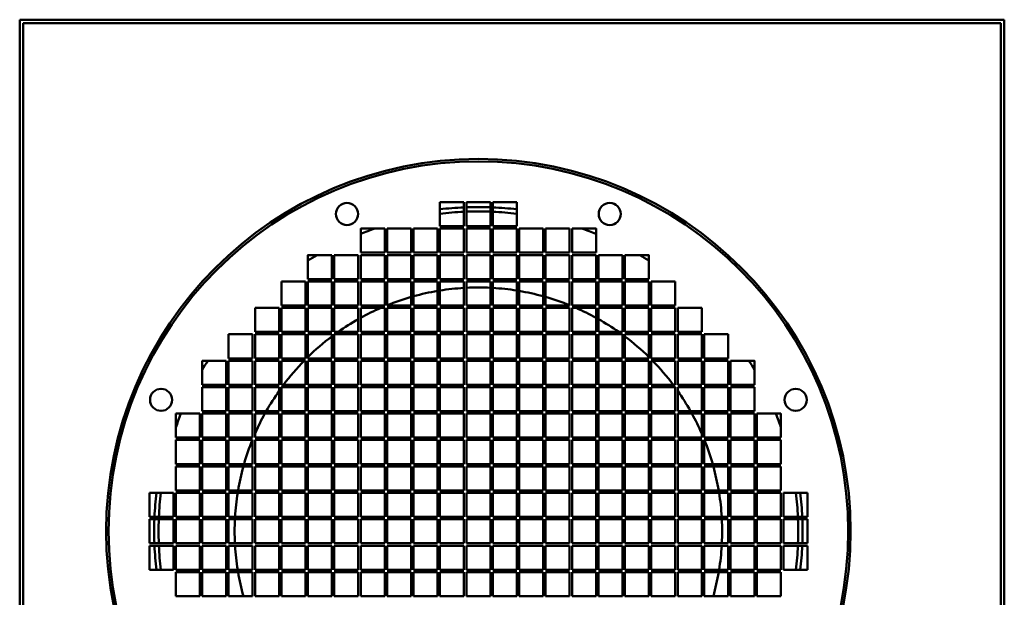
# Model space of a CAD drawing. Header units: millimetres. Extents: x 215 to 626, y 58 to 536.
# Tile 2 of 2: x 216 to 626, y 296 to 536. Entities that reach past the tile are written whole.
import ezdxf

# ---------------------------------------------------------------- set-up
doc = ezdxf.new("R2010")
doc.units = ezdxf.units.MM
doc.header["$LTSCALE"] = 2
doc.layers.add('Widoczne (ISO)', color=7, linetype='Continuous', lineweight=50)

msp = doc.modelspace()

# ---------------------------------------------------------------- linework, layer by layer
at = {"layer": 'Widoczne (ISO)'}
for p, q in [((215.5, 536), (625.5, 536)), ((215.5, 58), (215.5, 536)), ((217, 59.5), (217, 534.5)), ((217, 534.5), (624, 534.5)), ((624, 534.5), (624, 59.5)), ((625.5, 536), (625.5, 58)), ((390.5, 460), (400.5, 460)), ((390.5, 450), (390.5, 460)), ((400.5, 460), (400.5, 450)), ((401.5, 460), (411.5, 460)), ((401.5, 450), (401.5, 460)), ((411.5, 460), (411.5, 450)), ((412.5, 460), (422.5, 460)), ((412.5, 450), (412.5, 460)), ((422.5, 460), (422.5, 450)), ((357.5, 449), (367.5, 449)), ((357.5, 439), (357.5, 449)), ((367.5, 449), (367.5, 439)), ((368.5, 449), (378.5, 449)), ((368.5, 439), (368.5, 449)), ((378.5, 449), (378.5, 439)), ((379.5, 449), (389.5, 449)), ((379.5, 439), (379.5, 449)), ((389.5, 449), (389.5, 439)), ((400.5, 450), (390.5, 450)), ((390.5, 449), (400.5, 449)), ((390.5, 439), (390.5, 449)), ((400.5, 449), (400.5, 439)), ((411.5, 450), (401.5, 450)), ((401.5, 449), (411.5, 449)), ((401.5, 439), (401.5, 449)), ((411.5, 449), (411.5, 439)), ((422.5, 450), (412.5, 450)), ((412.5, 449), (422.5, 449)), ((412.5, 439), (412.5, 449)), ((422.5, 449), (422.5, 439)), ((423.5, 449), (433.5, 449)), ((423.5, 439), (423.5, 449)), ((433.5, 449), (433.5, 439)), ((434.5, 449), (444.5, 449)), ((434.5, 439), (434.5, 449)), ((444.5, 449), (444.5, 439)), ((445.5, 449), (455.5, 449)), ((445.5, 439), (445.5, 449)), ((455.5, 449), (455.5, 439)), ((367.5, 439), (357.5, 439)), ((378.5, 439), (368.5, 439)), ((389.5, 439), (379.5, 439)), ((400.5, 439), (390.5, 439)), ((411.5, 439), (401.5, 439)), ((422.5, 439), (412.5, 439)), ((433.5, 439), (423.5, 439)), ((444.5, 439), (434.5, 439)), ((455.5, 439), (445.5, 439)), ((335.5, 438), (345.5, 438)), ((335.5, 428), (335.5, 438)), ((345.5, 438), (345.5, 428)), ((346.5, 438), (356.5, 438)), ((346.5, 428), (346.5, 438)), ((356.5, 438), (356.5, 428)), ((357.5, 438), (367.5, 438)), ((357.5, 428), (357.5, 438)), ((367.5, 438), (367.5, 428)), ((368.5, 438), (378.5, 438)), ((368.5, 428), (368.5, 438)), ((378.5, 438), (378.5, 428)), ((379.5, 438), (389.5, 438)), ((379.5, 428), (379.5, 438)), ((389.5, 438), (389.5, 428)), ((390.5, 438), (400.5, 438)), ((390.5, 428), (390.5, 438)), ((400.5, 438), (400.5, 428)), ((401.5, 438), (411.5, 438)), ((401.5, 428), (401.5, 438)), ((411.5, 438), (411.5, 428)), ((412.5, 438), (422.5, 438)), ((412.5, 428), (412.5, 438)), ((422.5, 438), (422.5, 428)), ((423.5, 438), (433.5, 438)), ((423.5, 428), (423.5, 438)), ((433.5, 438), (433.5, 428)), ((434.5, 438), (444.5, 438)), ((434.5, 428), (434.5, 438)), ((444.5, 438), (444.5, 428)), ((445.5, 438), (455.5, 438)), ((445.5, 428), (445.5, 438)), ((455.5, 438), (455.5, 428)), ((456.5, 438), (466.5, 438)), ((456.5, 428), (456.5, 438)), ((466.5, 438), (466.5, 428)), ((467.5, 438), (477.5, 438)), ((467.5, 428), (467.5, 438)), ((477.5, 438), (477.5, 428)), ((324.5, 427), (334.5, 427)), ((324.5, 417), (324.5, 427)), ((334.5, 427), (334.5, 417)), ((345.5, 428), (335.5, 428)), ((335.5, 427), (345.5, 427)), ((335.5, 417), (335.5, 427)), ((345.5, 427), (345.5, 417)), ((356.5, 428), (346.5, 428)), ((346.5, 427), (356.5, 427)), ((346.5, 417), (346.5, 427)), ((356.5, 427), (356.5, 417)), ((367.5, 428), (357.5, 428)), ((357.5, 427), (367.5, 427)), ((357.5, 417), (357.5, 427)), ((367.5, 427), (367.5, 417)), ((378.5, 428), (368.5, 428)), ((368.5, 427), (378.5, 427)), ((368.5, 417), (368.5, 427)), ((378.5, 427), (378.5, 417)), ((389.5, 428), (379.5, 428)), ((379.5, 427), (389.5, 427)), ((379.5, 417), (379.5, 427)), ((389.5, 427), (389.5, 417)), ((400.5, 428), (390.5, 428)), ((390.5, 427), (400.5, 427)), ((390.5, 417), (390.5, 427)), ((400.5, 427), (400.5, 417)), ((411.5, 428), (401.5, 428)), ((401.5, 427), (411.5, 427)), ((401.5, 417), (401.5, 427)), ((411.5, 427), (411.5, 417)), ((422.5, 428), (412.5, 428)), ((412.5, 427), (422.5, 427)), ((412.5, 417), (412.5, 427)), ((422.5, 427), (422.5, 417)), ((433.5, 428), (423.5, 428)), ((423.5, 427), (433.5, 427)), ((423.5, 417), (423.5, 427)), ((433.5, 427), (433.5, 417)), ((444.5, 428), (434.5, 428)), ((434.5, 427), (444.5, 427)), ((434.5, 417), (434.5, 427)), ((444.5, 427), (444.5, 417)), ((455.5, 428), (445.5, 428)), ((445.5, 427), (455.5, 427)), ((445.5, 417), (445.5, 427)), ((455.5, 427), (455.5, 417)), ((466.5, 428), (456.5, 428)), ((456.5, 427), (466.5, 427)), ((456.5, 417), (456.5, 427)), ((466.5, 427), (466.5, 417)), ((477.5, 428), (467.5, 428)), ((467.5, 427), (477.5, 427)), ((467.5, 417), (467.5, 427)), ((477.5, 427), (477.5, 417)), ((478.5, 427), (488.5, 427)), ((478.5, 417), (478.5, 427)), ((488.5, 427), (488.5, 417)), ((313.5, 416), (323.5, 416)), ((313.5, 406), (313.5, 416)), ((323.5, 416), (323.5, 406)), ((334.5, 417), (324.5, 417)), ((324.5, 416), (334.5, 416)), ((324.5, 406), (324.5, 416)), ((334.5, 416), (334.5, 406)), ((345.5, 417), (335.5, 417)), ((335.5, 416), (345.5, 416)), ((335.5, 406), (335.5, 416)), ((345.5, 416), (345.5, 406)), ((356.5, 417), (346.5, 417)), ((346.5, 416), (356.5, 416)), ((346.5, 406), (346.5, 416)), ((356.5, 416), (356.5, 406)), ((367.5, 417), (357.5, 417)), ((357.5, 416), (367.5, 416)), ((357.5, 406), (357.5, 416)), ((367.5, 416), (367.5, 406)), ((378.5, 417), (368.5, 417)), ((368.5, 416), (378.5, 416)), ((368.5, 406), (368.5, 416)), ((378.5, 416), (378.5, 406)), ((389.5, 417), (379.5, 417)), ((379.5, 416), (389.5, 416)), ((379.5, 406), (379.5, 416)), ((389.5, 416), (389.5, 406)), ((400.5, 417), (390.5, 417)), ((390.5, 416), (400.5, 416)), ((390.5, 406), (390.5, 416)), ((400.5, 416), (400.5, 406)), ((411.5, 417), (401.5, 417)), ((401.5, 416), (411.5, 416)), ((401.5, 406), (401.5, 416)), ((411.5, 416), (411.5, 406)), ((422.5, 417), (412.5, 417)), ((412.5, 416), (422.5, 416)), ((412.5, 406), (412.5, 416)), ((422.5, 416), (422.5, 406)), ((433.5, 417), (423.5, 417)), ((423.5, 416), (433.5, 416)), ((423.5, 406), (423.5, 416)), ((433.5, 416), (433.5, 406)), ((444.5, 417), (434.5, 417)), ((434.5, 416), (444.5, 416)), ((434.5, 406), (434.5, 416)), ((444.5, 416), (444.5, 406)), ((455.5, 417), (445.5, 417)), ((445.5, 416), (455.5, 416)), ((445.5, 406), (445.5, 416)), ((455.5, 416), (455.5, 406)), ((466.5, 417), (456.5, 417)), ((456.5, 416), (466.5, 416)), ((456.5, 406), (456.5, 416)), ((466.5, 416), (466.5, 406)), ((477.5, 417), (467.5, 417)), ((467.5, 416), (477.5, 416)), ((467.5, 406), (467.5, 416)), ((477.5, 416), (477.5, 406)), ((488.5, 417), (478.5, 417)), ((478.5, 416), (488.5, 416)), ((478.5, 406), (478.5, 416)), ((488.5, 416), (488.5, 406)), ((489.5, 416), (499.5, 416)), ((489.5, 406), (489.5, 416)), ((499.5, 416), (499.5, 406)), ((323.5, 406), (313.5, 406)), ((334.5, 406), (324.5, 406)), ((345.5, 406), (335.5, 406)), ((356.5, 406), (346.5, 406)), ((367.5, 406), (357.5, 406)), ((378.5, 406), (368.5, 406)), ((389.5, 406), (379.5, 406)), ((400.5, 406), (390.5, 406)), ((411.5, 406), (401.5, 406)), ((422.5, 406), (412.5, 406)), ((433.5, 406), (423.5, 406)), ((444.5, 406), (434.5, 406)), ((455.5, 406), (445.5, 406)), ((466.5, 406), (456.5, 406)), ((477.5, 406), (467.5, 406)), ((488.5, 406), (478.5, 406)), ((499.5, 406), (489.5, 406)), ((302.5, 405), (312.5, 405)), ((302.5, 395), (302.5, 405)), ((312.5, 405), (312.5, 395)), ((313.5, 405), (323.5, 405)), ((313.5, 395), (313.5, 405)), ((323.5, 405), (323.5, 395)), ((324.5, 405), (334.5, 405)), ((324.5, 395), (324.5, 405)), ((334.5, 405), (334.5, 395)), ((335.5, 405), (345.5, 405)), ((335.5, 395), (335.5, 405)), ((345.5, 405), (345.5, 395)), ((346.5, 405), (356.5, 405)), ((346.5, 395), (346.5, 405)), ((356.5, 405), (356.5, 395)), ((357.5, 405), (367.5, 405)), ((357.5, 395), (357.5, 405)), ((367.5, 405), (367.5, 395)), ((368.5, 405), (378.5, 405)), ((368.5, 395), (368.5, 405)), ((378.5, 405), (378.5, 395)), ((379.5, 405), (389.5, 405)), ((379.5, 395), (379.5, 405)), ((389.5, 405), (389.5, 395)), ((390.5, 405), (400.5, 405)), ((390.5, 395), (390.5, 405)), ((400.5, 405), (400.5, 395)), ((401.5, 405), (411.5, 405)), ((401.5, 395), (401.5, 405)), ((411.5, 405), (411.5, 395)), ((412.5, 405), (422.5, 405)), ((412.5, 395), (412.5, 405)), ((422.5, 405), (422.5, 395)), ((423.5, 405), (433.5, 405)), ((423.5, 395), (423.5, 405)), ((433.5, 405), (433.5, 395)), ((434.5, 405), (444.5, 405)), ((434.5, 395), (434.5, 405)), ((444.5, 405), (444.5, 395)), ((445.5, 405), (455.5, 405)), ((445.5, 395), (445.5, 405)), ((455.5, 405), (455.5, 395)), ((456.5, 405), (466.5, 405)), ((456.5, 395), (456.5, 405)), ((466.5, 405), (466.5, 395)), ((467.5, 405), (477.5, 405)), ((467.5, 395), (467.5, 405)), ((477.5, 405), (477.5, 395)), ((478.5, 405), (488.5, 405)), ((478.5, 395), (478.5, 405)), ((488.5, 405), (488.5, 395)), ((489.5, 405), (499.5, 405)), ((489.5, 395), (489.5, 405)), ((499.5, 405), (499.5, 395)), ((500.5, 405), (510.5, 405)), ((500.5, 395), (500.5, 405)), ((510.5, 405), (510.5, 395)), ((291.5, 394), (301.5, 394)), ((291.5, 384), (291.5, 394)), ((301.5, 394), (301.5, 384)), ((312.5, 395), (302.5, 395)), ((302.5, 394), (312.5, 394)), ((302.5, 384), (302.5, 394)), ((312.5, 394), (312.5, 384)), ((323.5, 395), (313.5, 395)), ((313.5, 394), (323.5, 394)), ((313.5, 384), (313.5, 394)), ((323.5, 394), (323.5, 384)), ((334.5, 395), (324.5, 395)), ((324.5, 394), (334.5, 394)), ((324.5, 384), (324.5, 394)), ((334.5, 394), (334.5, 384)), ((345.5, 395), (335.5, 395)), ((335.5, 394), (345.5, 394)), ((335.5, 384), (335.5, 394)), ((345.5, 394), (345.5, 384)), ((356.5, 395), (346.5, 395)), ((346.5, 394), (356.5, 394)), ((346.5, 384), (346.5, 394)), ((356.5, 394), (356.5, 384)), ((367.5, 395), (357.5, 395)), ((357.5, 394), (367.5, 394)), ((357.5, 384), (357.5, 394)), ((367.5, 394), (367.5, 384)), ((378.5, 395), (368.5, 395)), ((368.5, 394), (378.5, 394)), ((368.5, 384), (368.5, 394)), ((378.5, 394), (378.5, 384)), ((389.5, 395), (379.5, 395)), ((379.5, 394), (389.5, 394)), ((379.5, 384), (379.5, 394)), ((389.5, 394), (389.5, 384)), ((400.5, 395), (390.5, 395)), ((390.5, 394), (400.5, 394)), ((390.5, 384), (390.5, 394)), ((400.5, 394), (400.5, 384)), ((411.5, 395), (401.5, 395)), ((401.5, 394), (411.5, 394)), ((401.5, 384), (401.5, 394)), ((411.5, 394), (411.5, 384)), ((422.5, 395), (412.5, 395)), ((412.5, 394), (422.5, 394)), ((412.5, 384), (412.5, 394)), ((422.5, 394), (422.5, 384)), ((433.5, 395), (423.5, 395)), ((423.5, 394), (433.5, 394)), ((423.5, 384), (423.5, 394)), ((433.5, 394), (433.5, 384)), ((444.5, 395), (434.5, 395)), ((434.5, 394), (444.5, 394)), ((434.5, 384), (434.5, 394)), ((444.5, 394), (444.5, 384)), ((455.5, 395), (445.5, 395)), ((445.5, 394), (455.5, 394)), ((445.5, 384), (445.5, 394)), ((455.5, 394), (455.5, 384)), ((466.5, 395), (456.5, 395)), ((456.5, 394), (466.5, 394)), ((456.5, 384), (456.5, 394)), ((466.5, 394), (466.5, 384)), ((477.5, 395), (467.5, 395)), ((467.5, 394), (477.5, 394)), ((467.5, 384), (467.5, 394)), ((477.5, 394), (477.5, 384)), ((488.5, 395), (478.5, 395)), ((478.5, 394), (488.5, 394)), ((478.5, 384), (478.5, 394)), ((488.5, 394), (488.5, 384)), ((499.5, 395), (489.5, 395)), ((489.5, 394), (499.5, 394)), ((489.5, 384), (489.5, 394)), ((499.5, 394), (499.5, 384)), ((510.5, 395), (500.5, 395)), ((500.5, 394), (510.5, 394)), ((500.5, 384), (500.5, 394)), ((510.5, 394), (510.5, 384)), ((511.5, 394), (521.5, 394)), ((511.5, 384), (511.5, 394)), ((521.5, 394), (521.5, 384)), ((301.5, 384), (291.5, 384)), ((291.5, 383), (301.5, 383)), ((291.5, 373), (291.5, 383)), ((301.5, 383), (301.5, 373)), ((312.5, 384), (302.5, 384)), ((302.5, 383), (312.5, 383)), ((302.5, 373), (302.5, 383)), ((312.5, 383), (312.5, 373)), ((323.5, 384), (313.5, 384)), ((313.5, 383), (323.5, 383)), ((313.5, 373), (313.5, 383)), ((323.5, 383), (323.5, 373)), ((334.5, 384), (324.5, 384)), ((324.5, 383), (334.5, 383)), ((324.5, 373), (324.5, 383)), ((334.5, 383), (334.5, 373)), ((345.5, 384), (335.5, 384)), ((335.5, 383), (345.5, 383)), ((335.5, 373), (335.5, 383)), ((345.5, 383), (345.5, 373)), ((356.5, 384), (346.5, 384)), ((346.5, 383), (356.5, 383)), ((346.5, 373), (346.5, 383)), ((356.5, 383), (356.5, 373)), ((367.5, 384), (357.5, 384)), ((357.5, 383), (367.5, 383)), ((357.5, 373), (357.5, 383)), ((367.5, 383), (367.5, 373)), ((378.5, 384), (368.5, 384)), ((368.5, 383), (378.5, 383)), ((368.5, 373), (368.5, 383)), ((378.5, 383), (378.5, 373)), ((389.5, 384), (379.5, 384)), ((379.5, 383), (389.5, 383)), ((379.5, 373), (379.5, 383)), ((389.5, 383), (389.5, 373)), ((400.5, 384), (390.5, 384)), ((390.5, 383), (400.5, 383)), ((390.5, 373), (390.5, 383)), ((400.5, 383), (400.5, 373)), ((411.5, 384), (401.5, 384)), ((401.5, 383), (411.5, 383)), ((401.5, 373), (401.5, 383)), ((411.5, 383), (411.5, 373)), ((422.5, 384), (412.5, 384)), ((412.5, 383), (422.5, 383)), ((412.5, 373), (412.5, 383)), ((422.5, 383), (422.5, 373)), ((433.5, 384), (423.5, 384)), ((423.5, 383), (433.5, 383)), ((423.5, 373), (423.5, 383)), ((433.5, 383), (433.5, 373)), ((444.5, 384), (434.5, 384)), ((434.5, 383), (444.5, 383)), ((434.5, 373), (434.5, 383)), ((444.5, 383), (444.5, 373)), ((455.5, 384), (445.5, 384)), ((445.5, 383), (455.5, 383)), ((445.5, 373), (445.5, 383)), ((455.5, 383), (455.5, 373)), ((466.5, 384), (456.5, 384)), ((456.5, 383), (466.5, 383)), ((456.5, 373), (456.5, 383)), ((466.5, 383), (466.5, 373)), ((477.5, 384), (467.5, 384)), ((467.5, 383), (477.5, 383)), ((467.5, 373), (467.5, 383)), ((477.5, 383), (477.5, 373)), ((488.5, 384), (478.5, 384)), ((478.5, 383), (488.5, 383)), ((478.5, 373), (478.5, 383)), ((488.5, 383), (488.5, 373)), ((499.5, 384), (489.5, 384)), ((489.5, 383), (499.5, 383)), ((489.5, 373), (489.5, 383)), ((499.5, 383), (499.5, 373)), ((510.5, 384), (500.5, 384)), ((500.5, 383), (510.5, 383)), ((500.5, 373), (500.5, 383)), ((510.5, 383), (510.5, 373)), ((521.5, 384), (511.5, 384)), ((511.5, 383), (521.5, 383)), ((511.5, 373), (511.5, 383)), ((521.5, 383), (521.5, 373)), ((280.5, 372), (290.5, 372)), ((280.5, 362), (280.5, 372)), ((290.5, 372), (290.5, 362)), ((301.5, 373), (291.5, 373)), ((291.5, 372), (301.5, 372)), ((291.5, 362), (291.5, 372)), ((301.5, 372), (301.5, 362)), ((312.5, 373), (302.5, 373)), ((302.5, 372), (312.5, 372)), ((302.5, 362), (302.5, 372)), ((312.5, 372), (312.5, 362)), ((323.5, 373), (313.5, 373)), ((313.5, 372), (323.5, 372)), ((313.5, 362), (313.5, 372)), ((323.5, 372), (323.5, 362)), ((334.5, 373), (324.5, 373)), ((324.5, 372), (334.5, 372)), ((324.5, 362), (324.5, 372)), ((334.5, 372), (334.5, 362)), ((345.5, 373), (335.5, 373)), ((335.5, 372), (345.5, 372)), ((335.5, 362), (335.5, 372)), ((345.5, 372), (345.5, 362)), ((356.5, 373), (346.5, 373)), ((346.5, 372), (356.5, 372)), ((346.5, 362), (346.5, 372)), ((356.5, 372), (356.5, 362)), ((367.5, 373), (357.5, 373)), ((357.5, 372), (367.5, 372)), ((357.5, 362), (357.5, 372)), ((367.5, 372), (367.5, 362)), ((378.5, 373), (368.5, 373)), ((368.5, 372), (378.5, 372)), ((368.5, 362), (368.5, 372)), ((378.5, 372), (378.5, 362)), ((389.5, 373), (379.5, 373)), ((379.5, 372), (389.5, 372)), ((379.5, 362), (379.5, 372)), ((389.5, 372), (389.5, 362)), ((400.5, 373), (390.5, 373)), ((390.5, 372), (400.5, 372)), ((390.5, 362), (390.5, 372)), ((400.5, 372), (400.5, 362)), ((411.5, 373), (401.5, 373)), ((401.5, 372), (411.5, 372)), ((401.5, 362), (401.5, 372)), ((411.5, 372), (411.5, 362)), ((422.5, 373), (412.5, 373)), ((412.5, 372), (422.5, 372)), ((412.5, 362), (412.5, 372)), ((422.5, 372), (422.5, 362)), ((433.5, 373), (423.5, 373)), ((423.5, 372), (433.5, 372)), ((423.5, 362), (423.5, 372)), ((433.5, 372), (433.5, 362)), ((444.5, 373), (434.5, 373)), ((434.5, 372), (444.5, 372)), ((434.5, 362), (434.5, 372)), ((444.5, 372), (444.5, 362)), ((455.5, 373), (445.5, 373)), ((445.5, 372), (455.5, 372)), ((445.5, 362), (445.5, 372)), ((455.5, 372), (455.5, 362)), ((466.5, 373), (456.5, 373)), ((456.5, 372), (466.5, 372)), ((456.5, 362), (456.5, 372)), ((466.5, 372), (466.5, 362)), ((477.5, 373), (467.5, 373)), ((467.5, 372), (477.5, 372)), ((467.5, 362), (467.5, 372)), ((477.5, 372), (477.5, 362)), ((488.5, 373), (478.5, 373)), ((478.5, 372), (488.5, 372)), ((478.5, 362), (478.5, 372)), ((488.5, 372), (488.5, 362)), ((499.5, 373), (489.5, 373)), ((489.5, 372), (499.5, 372)), ((489.5, 362), (489.5, 372)), ((499.5, 372), (499.5, 362)), ((510.5, 373), (500.5, 373)), ((500.5, 372), (510.5, 372)), ((500.5, 362), (500.5, 372)), ((510.5, 372), (510.5, 362)), ((521.5, 373), (511.5, 373)), ((511.5, 372), (521.5, 372)), ((511.5, 362), (511.5, 372)), ((521.5, 372), (521.5, 362)), ((522.5, 372), (532.5, 372)), ((522.5, 362), (522.5, 372)), ((532.5, 372), (532.5, 362)), ((290.5, 362), (280.5, 362)), ((280.5, 361), (290.5, 361)), ((280.5, 351), (280.5, 361)), ((290.5, 361), (290.5, 351)), ((301.5, 362), (291.5, 362)), ((291.5, 361), (301.5, 361)), ((291.5, 351), (291.5, 361)), ((301.5, 361), (301.5, 351)), ((312.5, 362), (302.5, 362)), ((302.5, 361), (312.5, 361)), ((302.5, 351), (302.5, 361)), ((312.5, 361), (312.5, 351)), ((323.5, 362), (313.5, 362)), ((313.5, 361), (323.5, 361)), ((313.5, 351), (313.5, 361)), ((323.5, 361), (323.5, 351)), ((334.5, 362), (324.5, 362)), ((324.5, 361), (334.5, 361)), ((324.5, 351), (324.5, 361)), ((334.5, 361), (334.5, 351)), ((345.5, 362), (335.5, 362)), ((335.5, 361), (345.5, 361)), ((335.5, 351), (335.5, 361)), ((345.5, 361), (345.5, 351)), ((356.5, 362), (346.5, 362)), ((346.5, 361), (356.5, 361)), ((346.5, 351), (346.5, 361)), ((356.5, 361), (356.5, 351)), ((367.5, 362), (357.5, 362)), ((357.5, 361), (367.5, 361)), ((357.5, 351), (357.5, 361)), ((367.5, 361), (367.5, 351)), ((378.5, 362), (368.5, 362)), ((368.5, 361), (378.5, 361)), ((368.5, 351), (368.5, 361)), ((378.5, 361), (378.5, 351)), ((389.5, 362), (379.5, 362)), ((379.5, 361), (389.5, 361)), ((379.5, 351), (379.5, 361)), ((389.5, 361), (389.5, 351)), ((400.5, 362), (390.5, 362)), ((390.5, 361), (400.5, 361)), ((390.5, 351), (390.5, 361)), ((400.5, 361), (400.5, 351)), ((411.5, 362), (401.5, 362)), ((401.5, 361), (411.5, 361)), ((401.5, 351), (401.5, 361)), ((411.5, 361), (411.5, 351)), ((422.5, 362), (412.5, 362)), ((412.5, 361), (422.5, 361)), ((412.5, 351), (412.5, 361)), ((422.5, 361), (422.5, 351)), ((433.5, 362), (423.5, 362)), ((423.5, 361), (433.5, 361)), ((423.5, 351), (423.5, 361)), ((433.5, 361), (433.5, 351)), ((444.5, 362), (434.5, 362)), ((434.5, 361), (444.5, 361)), ((434.5, 351), (434.5, 361)), ((444.5, 361), (444.5, 351)), ((455.5, 362), (445.5, 362)), ((445.5, 361), (455.5, 361)), ((445.5, 351), (445.5, 361)), ((455.5, 361), (455.5, 351)), ((466.5, 362), (456.5, 362)), ((456.5, 361), (466.5, 361)), ((456.5, 351), (456.5, 361)), ((466.5, 361), (466.5, 351)), ((477.5, 362), (467.5, 362)), ((467.5, 361), (477.5, 361)), ((467.5, 351), (467.5, 361)), ((477.5, 361), (477.5, 351)), ((488.5, 362), (478.5, 362)), ((478.5, 361), (488.5, 361)), ((478.5, 351), (478.5, 361)), ((488.5, 361), (488.5, 351)), ((499.5, 362), (489.5, 362)), ((489.5, 361), (499.5, 361)), ((489.5, 351), (489.5, 361)), ((499.5, 361), (499.5, 351)), ((510.5, 362), (500.5, 362)), ((500.5, 361), (510.5, 361)), ((500.5, 351), (500.5, 361)), ((510.5, 361), (510.5, 351)), ((521.5, 362), (511.5, 362)), ((511.5, 361), (521.5, 361)), ((511.5, 351), (511.5, 361)), ((521.5, 361), (521.5, 351)), ((532.5, 362), (522.5, 362)), ((522.5, 361), (532.5, 361)), ((522.5, 351), (522.5, 361)), ((532.5, 361), (532.5, 351)), ((290.5, 351), (280.5, 351)), ((280.5, 350), (290.5, 350)), ((280.5, 340), (280.5, 350)), ((290.5, 350), (290.5, 340)), ((301.5, 351), (291.5, 351)), ((291.5, 350), (301.5, 350)), ((291.5, 340), (291.5, 350)), ((301.5, 350), (301.5, 340)), ((312.5, 351), (302.5, 351)), ((302.5, 350), (312.5, 350)), ((302.5, 340), (302.5, 350)), ((312.5, 350), (312.5, 340)), ((323.5, 351), (313.5, 351)), ((313.5, 350), (323.5, 350)), ((313.5, 340), (313.5, 350)), ((323.5, 350), (323.5, 340)), ((334.5, 351), (324.5, 351)), ((324.5, 350), (334.5, 350)), ((324.5, 340), (324.5, 350)), ((334.5, 350), (334.5, 340)), ((345.5, 351), (335.5, 351)), ((335.5, 350), (345.5, 350)), ((335.5, 340), (335.5, 350)), ((345.5, 350), (345.5, 340)), ((356.5, 351), (346.5, 351)), ((346.5, 350), (356.5, 350)), ((346.5, 340), (346.5, 350)), ((356.5, 350), (356.5, 340)), ((367.5, 351), (357.5, 351)), ((357.5, 350), (367.5, 350)), ((357.5, 340), (357.5, 350)), ((367.5, 350), (367.5, 340)), ((378.5, 351), (368.5, 351)), ((368.5, 350), (378.5, 350)), ((368.5, 340), (368.5, 350)), ((378.5, 350), (378.5, 340)), ((389.5, 351), (379.5, 351)), ((379.5, 350), (389.5, 350)), ((379.5, 340), (379.5, 350)), ((389.5, 350), (389.5, 340)), ((400.5, 351), (390.5, 351)), ((390.5, 350), (400.5, 350)), ((390.5, 340), (390.5, 350)), ((400.5, 350), (400.5, 340)), ((411.5, 351), (401.5, 351)), ((401.5, 350), (411.5, 350)), ((401.5, 340), (401.5, 350)), ((411.5, 350), (411.5, 340)), ((422.5, 351), (412.5, 351)), ((412.5, 350), (422.5, 350)), ((412.5, 340), (412.5, 350)), ((422.5, 350), (422.5, 340)), ((433.5, 351), (423.5, 351)), ((423.5, 350), (433.5, 350)), ((423.5, 340), (423.5, 350)), ((433.5, 350), (433.5, 340)), ((444.5, 351), (434.5, 351)), ((434.5, 350), (444.5, 350)), ((434.5, 340), (434.5, 350)), ((444.5, 350), (444.5, 340)), ((455.5, 351), (445.5, 351)), ((445.5, 350), (455.5, 350)), ((445.5, 340), (445.5, 350)), ((455.5, 350), (455.5, 340)), ((466.5, 351), (456.5, 351)), ((456.5, 350), (466.5, 350)), ((456.5, 340), (456.5, 350)), ((466.5, 350), (466.5, 340)), ((477.5, 351), (467.5, 351)), ((467.5, 350), (477.5, 350)), ((467.5, 340), (467.5, 350)), ((477.5, 350), (477.5, 340)), ((488.5, 351), (478.5, 351)), ((478.5, 350), (488.5, 350)), ((478.5, 340), (478.5, 350)), ((488.5, 350), (488.5, 340)), ((499.5, 351), (489.5, 351)), ((489.5, 350), (499.5, 350)), ((489.5, 340), (489.5, 350)), ((499.5, 350), (499.5, 340)), ((510.5, 351), (500.5, 351)), ((500.5, 350), (510.5, 350)), ((500.5, 340), (500.5, 350)), ((510.5, 350), (510.5, 340)), ((521.5, 351), (511.5, 351)), ((511.5, 350), (521.5, 350)), ((511.5, 340), (511.5, 350)), ((521.5, 350), (521.5, 340)), ((532.5, 351), (522.5, 351)), ((522.5, 350), (532.5, 350)), ((522.5, 340), (522.5, 350)), ((532.5, 350), (532.5, 340)), ((269.5, 339), (279.5, 339)), ((269.5, 329), (269.5, 339)), ((279.5, 339), (279.5, 329)), ((290.5, 340), (280.5, 340)), ((280.5, 339), (290.5, 339)), ((280.5, 329), (280.5, 339)), ((290.5, 339), (290.5, 329)), ((301.5, 340), (291.5, 340)), ((291.5, 339), (301.5, 339)), ((291.5, 329), (291.5, 339)), ((301.5, 339), (301.5, 329)), ((312.5, 340), (302.5, 340)), ((302.5, 339), (312.5, 339)), ((302.5, 329), (302.5, 339)), ((312.5, 339), (312.5, 329)), ((323.5, 340), (313.5, 340)), ((313.5, 339), (323.5, 339)), ((313.5, 329), (313.5, 339)), ((323.5, 339), (323.5, 329)), ((334.5, 340), (324.5, 340)), ((324.5, 339), (334.5, 339)), ((324.5, 329), (324.5, 339)), ((334.5, 339), (334.5, 329)), ((345.5, 340), (335.5, 340)), ((335.5, 339), (345.5, 339)), ((335.5, 329), (335.5, 339)), ((345.5, 339), (345.5, 329)), ((356.5, 340), (346.5, 340)), ((346.5, 339), (356.5, 339)), ((346.5, 329), (346.5, 339)), ((356.5, 339), (356.5, 329)), ((367.5, 340), (357.5, 340)), ((357.5, 339), (367.5, 339)), ((357.5, 329), (357.5, 339)), ((367.5, 339), (367.5, 329)), ((378.5, 340), (368.5, 340)), ((368.5, 339), (378.5, 339)), ((368.5, 329), (368.5, 339)), ((378.5, 339), (378.5, 329)), ((389.5, 340), (379.5, 340)), ((379.5, 339), (389.5, 339)), ((379.5, 329), (379.5, 339)), ((389.5, 339), (389.5, 329)), ((400.5, 340), (390.5, 340)), ((390.5, 339), (400.5, 339)), ((390.5, 329), (390.5, 339)), ((400.5, 339), (400.5, 329)), ((411.5, 340), (401.5, 340)), ((401.5, 339), (411.5, 339)), ((401.5, 329), (401.5, 339)), ((411.5, 339), (411.5, 329)), ((422.5, 340), (412.5, 340)), ((412.5, 339), (422.5, 339)), ((412.5, 329), (412.5, 339)), ((422.5, 339), (422.5, 329)), ((433.5, 340), (423.5, 340)), ((423.5, 339), (433.5, 339)), ((423.5, 329), (423.5, 339)), ((433.5, 339), (433.5, 329)), ((444.5, 340), (434.5, 340)), ((434.5, 339), (444.5, 339)), ((434.5, 329), (434.5, 339)), ((444.5, 339), (444.5, 329)), ((455.5, 340), (445.5, 340)), ((445.5, 339), (455.5, 339)), ((445.5, 329), (445.5, 339)), ((455.5, 339), (455.5, 329)), ((466.5, 340), (456.5, 340)), ((456.5, 339), (466.5, 339)), ((456.5, 329), (456.5, 339)), ((466.5, 339), (466.5, 329)), ((477.5, 340), (467.5, 340)), ((467.5, 339), (477.5, 339)), ((467.5, 329), (467.5, 339)), ((477.5, 339), (477.5, 329)), ((488.5, 340), (478.5, 340)), ((478.5, 339), (488.5, 339)), ((478.5, 329), (478.5, 339)), ((488.5, 339), (488.5, 329)), ((499.5, 340), (489.5, 340)), ((489.5, 339), (499.5, 339)), ((489.5, 329), (489.5, 339)), ((499.5, 339), (499.5, 329)), ((510.5, 340), (500.5, 340)), ((500.5, 339), (510.5, 339)), ((500.5, 329), (500.5, 339)), ((510.5, 339), (510.5, 329)), ((521.5, 340), (511.5, 340)), ((511.5, 339), (521.5, 339)), ((511.5, 329), (511.5, 339)), ((521.5, 339), (521.5, 329)), ((532.5, 340), (522.5, 340)), ((522.5, 339), (532.5, 339)), ((522.5, 329), (522.5, 339)), ((532.5, 339), (532.5, 329)), ((533.5, 339), (543.5, 339)), ((533.5, 329), (533.5, 339)), ((543.5, 339), (543.5, 329)), ((279.5, 329), (269.5, 329)), ((269.5, 328), (279.5, 328)), ((269.5, 318), (269.5, 328)), ((279.5, 328), (279.5, 318)), ((290.5, 329), (280.5, 329)), ((280.5, 328), (290.5, 328)), ((280.5, 318), (280.5, 328)), ((290.5, 328), (290.5, 318)), ((301.5, 329), (291.5, 329)), ((291.5, 328), (301.5, 328)), ((291.5, 318), (291.5, 328)), ((301.5, 328), (301.5, 318)), ((312.5, 329), (302.5, 329)), ((302.5, 328), (312.5, 328)), ((302.5, 318), (302.5, 328)), ((312.5, 328), (312.5, 318)), ((323.5, 329), (313.5, 329)), ((313.5, 328), (323.5, 328)), ((313.5, 318), (313.5, 328)), ((323.5, 328), (323.5, 318)), ((334.5, 329), (324.5, 329)), ((324.5, 328), (334.5, 328)), ((324.5, 318), (324.5, 328)), ((334.5, 328), (334.5, 318)), ((345.5, 329), (335.5, 329)), ((335.5, 328), (345.5, 328)), ((335.5, 318), (335.5, 328)), ((345.5, 328), (345.5, 318)), ((356.5, 329), (346.5, 329)), ((346.5, 328), (356.5, 328)), ((346.5, 318), (346.5, 328)), ((356.5, 328), (356.5, 318)), ((367.5, 329), (357.5, 329)), ((357.5, 328), (367.5, 328)), ((357.5, 318), (357.5, 328)), ((367.5, 328), (367.5, 318)), ((378.5, 329), (368.5, 329)), ((368.5, 328), (378.5, 328)), ((368.5, 318), (368.5, 328)), ((378.5, 328), (378.5, 318)), ((389.5, 329), (379.5, 329)), ((379.5, 328), (389.5, 328)), ((379.5, 318), (379.5, 328)), ((389.5, 328), (389.5, 318)), ((400.5, 329), (390.5, 329)), ((390.5, 328), (400.5, 328)), ((390.5, 318), (390.5, 328)), ((400.5, 328), (400.5, 318)), ((411.5, 329), (401.5, 329)), ((401.5, 328), (411.5, 328)), ((401.5, 318), (401.5, 328)), ((411.5, 328), (411.5, 318)), ((422.5, 329), (412.5, 329)), ((412.5, 328), (422.5, 328)), ((412.5, 318), (412.5, 328)), ((422.5, 328), (422.5, 318)), ((433.5, 329), (423.5, 329)), ((423.5, 328), (433.5, 328)), ((423.5, 318), (423.5, 328)), ((433.5, 328), (433.5, 318)), ((444.5, 329), (434.5, 329)), ((434.5, 328), (444.5, 328)), ((434.5, 318), (434.5, 328)), ((444.5, 328), (444.5, 318)), ((455.5, 329), (445.5, 329)), ((445.5, 328), (455.5, 328)), ((445.5, 318), (445.5, 328)), ((455.5, 328), (455.5, 318)), ((466.5, 329), (456.5, 329)), ((456.5, 328), (466.5, 328)), ((456.5, 318), (456.5, 328)), ((466.5, 328), (466.5, 318)), ((477.5, 329), (467.5, 329)), ((467.5, 328), (477.5, 328)), ((467.5, 318), (467.5, 328)), ((477.5, 328), (477.5, 318)), ((488.5, 329), (478.5, 329)), ((478.5, 328), (488.5, 328)), ((478.5, 318), (478.5, 328)), ((488.5, 328), (488.5, 318)), ((499.5, 329), (489.5, 329)), ((489.5, 328), (499.5, 328)), ((489.5, 318), (489.5, 328)), ((499.5, 328), (499.5, 318)), ((510.5, 329), (500.5, 329)), ((500.5, 328), (510.5, 328)), ((500.5, 318), (500.5, 328)), ((510.5, 328), (510.5, 318)), ((521.5, 329), (511.5, 329)), ((511.5, 328), (521.5, 328)), ((511.5, 318), (511.5, 328)), ((521.5, 328), (521.5, 318)), ((532.5, 329), (522.5, 329)), ((522.5, 328), (532.5, 328)), ((522.5, 318), (522.5, 328)), ((532.5, 328), (532.5, 318)), ((543.5, 329), (533.5, 329)), ((533.5, 328), (543.5, 328)), ((533.5, 318), (533.5, 328)), ((543.5, 328), (543.5, 318)), ((279.5, 318), (269.5, 318)), ((269.5, 317), (279.5, 317)), ((269.5, 307), (269.5, 317)), ((279.5, 317), (279.5, 307)), ((290.5, 318), (280.5, 318)), ((280.5, 317), (290.5, 317)), ((280.5, 307), (280.5, 317)), ((290.5, 317), (290.5, 307)), ((301.5, 318), (291.5, 318)), ((291.5, 317), (301.5, 317)), ((291.5, 307), (291.5, 317)), ((301.5, 317), (301.5, 307)), ((312.5, 318), (302.5, 318)), ((302.5, 317), (312.5, 317)), ((302.5, 307), (302.5, 317)), ((312.5, 317), (312.5, 307)), ((323.5, 318), (313.5, 318)), ((313.5, 317), (323.5, 317)), ((313.5, 307), (313.5, 317)), ((323.5, 317), (323.5, 307)), ((334.5, 318), (324.5, 318)), ((324.5, 317), (334.5, 317)), ((324.5, 307), (324.5, 317)), ((334.5, 317), (334.5, 307)), ((345.5, 318), (335.5, 318)), ((335.5, 317), (345.5, 317)), ((335.5, 307), (335.5, 317)), ((345.5, 317), (345.5, 307)), ((356.5, 318), (346.5, 318)), ((346.5, 317), (356.5, 317)), ((346.5, 307), (346.5, 317)), ((356.5, 317), (356.5, 307)), ((367.5, 318), (357.5, 318)), ((357.5, 317), (367.5, 317)), ((357.5, 307), (357.5, 317)), ((367.5, 317), (367.5, 307)), ((378.5, 318), (368.5, 318)), ((368.5, 317), (378.5, 317)), ((368.5, 307), (368.5, 317)), ((378.5, 317), (378.5, 307)), ((389.5, 318), (379.5, 318)), ((379.5, 317), (389.5, 317)), ((379.5, 307), (379.5, 317)), ((389.5, 317), (389.5, 307)), ((400.5, 318), (390.5, 318)), ((390.5, 317), (400.5, 317)), ((390.5, 307), (390.5, 317)), ((400.5, 317), (400.5, 307)), ((411.5, 318), (401.5, 318)), ((401.5, 317), (411.5, 317)), ((401.5, 307), (401.5, 317)), ((411.5, 317), (411.5, 307)), ((422.5, 318), (412.5, 318)), ((412.5, 317), (422.5, 317)), ((412.5, 307), (412.5, 317)), ((422.5, 317), (422.5, 307)), ((433.5, 318), (423.5, 318)), ((423.5, 317), (433.5, 317)), ((423.5, 307), (423.5, 317)), ((433.5, 317), (433.5, 307)), ((444.5, 318), (434.5, 318)), ((434.5, 317), (444.5, 317)), ((434.5, 307), (434.5, 317)), ((444.5, 317), (444.5, 307)), ((455.5, 318), (445.5, 318)), ((445.5, 317), (455.5, 317)), ((445.5, 307), (445.5, 317)), ((455.5, 317), (455.5, 307)), ((466.5, 318), (456.5, 318)), ((456.5, 317), (466.5, 317)), ((456.5, 307), (456.5, 317)), ((466.5, 317), (466.5, 307)), ((477.5, 318), (467.5, 318)), ((467.5, 317), (477.5, 317)), ((467.5, 307), (467.5, 317)), ((477.5, 317), (477.5, 307)), ((488.5, 318), (478.5, 318)), ((478.5, 317), (488.5, 317)), ((478.5, 307), (478.5, 317)), ((488.5, 317), (488.5, 307)), ((499.5, 318), (489.5, 318)), ((489.5, 317), (499.5, 317)), ((489.5, 307), (489.5, 317)), ((499.5, 317), (499.5, 307)), ((510.5, 318), (500.5, 318)), ((500.5, 317), (510.5, 317)), ((500.5, 307), (500.5, 317)), ((510.5, 317), (510.5, 307)), ((521.5, 318), (511.5, 318)), ((511.5, 317), (521.5, 317)), ((511.5, 307), (511.5, 317)), ((521.5, 317), (521.5, 307)), ((532.5, 318), (522.5, 318)), ((522.5, 317), (532.5, 317)), ((522.5, 307), (522.5, 317)), ((532.5, 317), (532.5, 307)), ((543.5, 318), (533.5, 318)), ((533.5, 317), (543.5, 317)), ((533.5, 307), (533.5, 317)), ((543.5, 317), (543.5, 307)), ((279.5, 307), (269.5, 307)), ((290.5, 307), (280.5, 307)), ((280.5, 306), (290.5, 306)), ((280.5, 296), (280.5, 306)), ((290.5, 306), (290.5, 296)), ((301.5, 307), (291.5, 307)), ((291.5, 306), (301.5, 306)), ((291.5, 296), (291.5, 306)), ((301.5, 306), (301.5, 296)), ((312.5, 307), (302.5, 307)), ((302.5, 306), (312.5, 306)), ((302.5, 296), (302.5, 306)), ((312.5, 306), (312.5, 296)), ((323.5, 307), (313.5, 307)), ((313.5, 306), (323.5, 306)), ((313.5, 296), (313.5, 306)), ((323.5, 306), (323.5, 296)), ((334.5, 307), (324.5, 307)), ((324.5, 306), (334.5, 306)), ((324.5, 296), (324.5, 306)), ((334.5, 306), (334.5, 296)), ((345.5, 307), (335.5, 307)), ((335.5, 306), (345.5, 306)), ((335.5, 296), (335.5, 306)), ((345.5, 306), (345.5, 296)), ((356.5, 307), (346.5, 307)), ((346.5, 306), (356.5, 306)), ((346.5, 296), (346.5, 306)), ((356.5, 306), (356.5, 296)), ((367.5, 307), (357.5, 307)), ((357.5, 306), (367.5, 306)), ((357.5, 296), (357.5, 306)), ((367.5, 306), (367.5, 296)), ((378.5, 307), (368.5, 307)), ((368.5, 306), (378.5, 306)), ((368.5, 296), (368.5, 306)), ((378.5, 306), (378.5, 296)), ((389.5, 307), (379.5, 307)), ((379.5, 306), (389.5, 306)), ((379.5, 296), (379.5, 306)), ((389.5, 306), (389.5, 296)), ((400.5, 307), (390.5, 307)), ((390.5, 306), (400.5, 306)), ((390.5, 296), (390.5, 306)), ((400.5, 306), (400.5, 296)), ((411.5, 307), (401.5, 307)), ((401.5, 306), (411.5, 306)), ((401.5, 296), (401.5, 306)), ((411.5, 306), (411.5, 296)), ((422.5, 307), (412.5, 307)), ((412.5, 306), (422.5, 306)), ((412.5, 296), (412.5, 306)), ((422.5, 306), (422.5, 296)), ((433.5, 307), (423.5, 307)), ((423.5, 306), (433.5, 306)), ((423.5, 296), (423.5, 306)), ((433.5, 306), (433.5, 296)), ((444.5, 307), (434.5, 307)), ((434.5, 306), (444.5, 306)), ((434.5, 296), (434.5, 306)), ((444.5, 306), (444.5, 296)), ((455.5, 307), (445.5, 307)), ((445.5, 306), (455.5, 306)), ((445.5, 296), (445.5, 306)), ((455.5, 306), (455.5, 296)), ((466.5, 307), (456.5, 307)), ((456.5, 306), (466.5, 306)), ((456.5, 296), (456.5, 306)), ((466.5, 306), (466.5, 296)), ((477.5, 307), (467.5, 307)), ((467.5, 306), (477.5, 306)), ((467.5, 296), (467.5, 306)), ((477.5, 306), (477.5, 296)), ((488.5, 307), (478.5, 307)), ((478.5, 306), (488.5, 306)), ((478.5, 296), (478.5, 306)), ((488.5, 306), (488.5, 296)), ((499.5, 307), (489.5, 307)), ((489.5, 306), (499.5, 306)), ((489.5, 296), (489.5, 306)), ((499.5, 306), (499.5, 296)), ((510.5, 307), (500.5, 307)), ((500.5, 306), (510.5, 306)), ((500.5, 296), (500.5, 306)), ((510.5, 306), (510.5, 296)), ((521.5, 307), (511.5, 307)), ((511.5, 306), (521.5, 306)), ((511.5, 296), (511.5, 306)), ((521.5, 306), (521.5, 296)), ((532.5, 307), (522.5, 307)), ((522.5, 306), (532.5, 306)), ((522.5, 296), (522.5, 306)), ((532.5, 306), (532.5, 296)), ((543.5, 307), (533.5, 307)), ((290.5, 296), (280.5, 296)), ((301.5, 296), (291.5, 296)), ((312.5, 296), (302.5, 296)), ((323.5, 296), (313.5, 296)), ((334.5, 296), (324.5, 296)), ((345.5, 296), (335.5, 296)), ((356.5, 296), (346.5, 296)), ((367.5, 296), (357.5, 296)), ((378.5, 296), (368.5, 296)), ((389.5, 296), (379.5, 296)), ((400.5, 296), (390.5, 296)), ((411.5, 296), (401.5, 296)), ((422.5, 296), (412.5, 296)), ((433.5, 296), (423.5, 296)), ((444.5, 296), (434.5, 296)), ((455.5, 296), (445.5, 296)), ((466.5, 296), (456.5, 296)), ((477.5, 296), (467.5, 296)), ((488.5, 296), (478.5, 296)), ((499.5, 296), (489.5, 296)), ((510.5, 296), (500.5, 296)), ((521.5, 296), (511.5, 296)), ((532.5, 296), (522.5, 296))]:
    msp.add_line(p, q, dxfattribs=at)
for centre, radius in [((406.5, 323), 155), ((406.5, 323), 154), ((351.78, 455.11), 4.6), ((461.22, 455.11), 4.6), ((274.39, 377.72), 4.6), ((538.61, 377.72), 4.6)]:
    msp.add_circle(centre, radius, dxfattribs=at)
for radius, start, end in [(135, 92.5473, 96.8066), (133.18, 92.5821, 96.8999), (135, 87.8774, 92.1226), (133.18, 87.8485, 92.1515), (135, 83.1934, 87.4527), (133.18, 83.1001, 87.4179), (135, 111.0395, 111.2823), (133.18, 108.9027, 111.5872), (133.18, 68.4128, 71.0973), (135, 68.7177, 68.9605), (135, 121.5863, 121.7306), (133.18, 120.2908, 122.2154), (133.18, 57.7846, 59.7092), (135, 58.2694, 58.4137), (101.5, 99.6418, 105.427), (101.5, 93.3889, 99.0697), (101.5, 87.1764, 92.8236), (101.5, 80.9303, 86.6111), (101.5, 74.573, 80.3582), (101.5, 106.0134, 111.9863), (101.5, 68.0137, 73.9866), (101.5, 113.6152, 118.8657), (101.5, 61.1343, 66.3848), (101.5, 119.5123, 125.1414), (101.5, 54.8586, 60.4877), (101.5, 126.9405, 134.3875), (101.5, 126.1105, 126.2375), (101.5, 53.7625, 53.8895), (101.5, 45.6125, 53.0595), (135, 148.2694, 148.4137), (133.18, 147.7846, 149.7092), (101.5, 135.6125, 143.0595), (101.5, 36.9405, 44.3875), (133.18, 30.2908, 32.2154), (135, 31.5863, 31.7306), (101.5, 144.8586, 150.4877), (101.5, 143.7625, 143.8895), (101.5, 36.1105, 36.2375), (101.5, 29.5123, 35.1414), (135, 158.7177, 158.9605), (133.18, 158.4128, 161.0973), (101.5, 151.1343, 156.3848), (101.5, 23.6152, 28.8657), (133.18, 18.9027, 21.5872), (135, 21.0395, 21.2823), (101.5, 158.0137, 163.9866), (101.5, 16.0134, 21.9863), (101.5, 164.573, 170.3582), (101.5, 9.6418, 15.427), (135, 173.1934, 177.4527), (133.18, 173.1001, 177.4179), (101.5, 170.9303, 176.6111), (101.5, 3.3889, 9.0697), (133.18, 2.5821, 6.8999), (135, 2.5473, 6.8066), (135, 177.8774, 182.1226), (133.18, 177.8485, 182.1515), (101.5, 177.1764, 182.8236), (101.5, 357.1764, 2.8236), (133.18, 357.8485, 2.1515), (135, 357.8774, 2.1226), (135, 182.5473, 186.8066), (133.18, 182.5821, 186.8999), (101.5, 183.3889, 189.0697), (101.5, 350.9303, 356.6111), (133.18, 353.1001, 357.4179), (135, 353.1934, 357.4527), (101.5, 189.6418, 195.427), (101.5, 344.573, 350.3582)]:
    msp.add_arc((406.5, 323), radius, start, end, dxfattribs=at)

doc.saveas('drawing.dxf')
